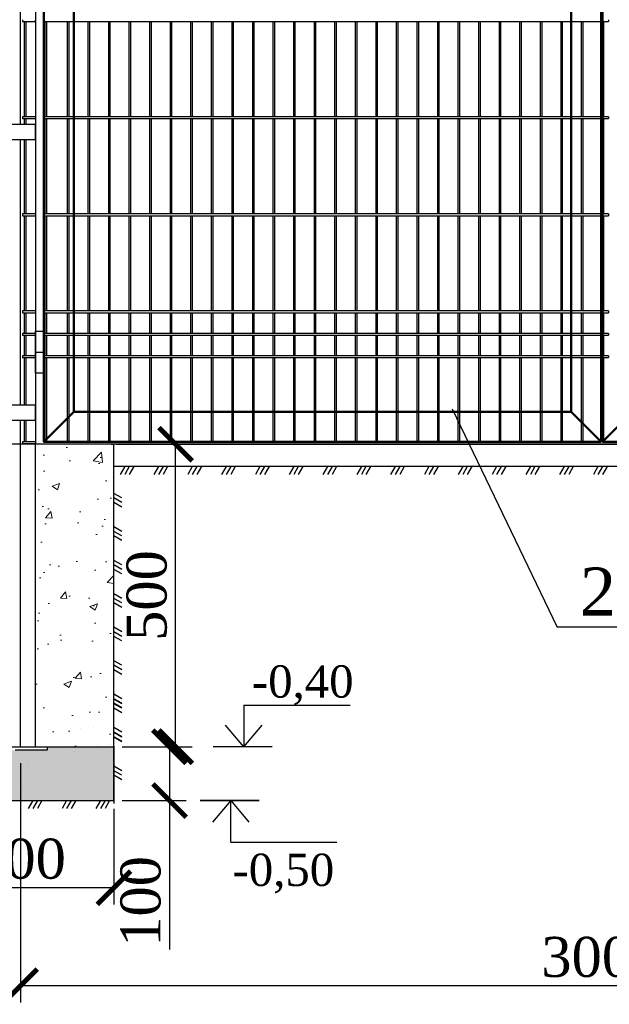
# Model space of a CAD drawing. Header units: inches. Extents: x 9403 to 10041, y 45 to 1090.
# Tile 3 of 41: x 9575 to 9619, y 237 to 311. Entities that reach past the tile are written whole.
import ezdxf

# ---------------------------------------------------------------- set-up
doc = ezdxf.new("R2010")
doc.units = ezdxf.units.IN
doc.header["$MEASUREMENT"] = 0
for name, pattern in [('ACAD_ISO02W100', [15, 12, -3]), ('CENTER', [50.8, 31.75, -6.35, 6.35, -6.35]), ('DASHDOTX2', [50.8, 25.4, -12.7, 0, -12.7]), ('K5LT_BASIC', [0])]:
    doc.linetypes.add(name, pattern=pattern)
doc.layers.add('.', color=7, linetype='Continuous', lineweight=15)
doc.layers.add('Системный слой VIEW1', color=7, linetype='Continuous')
doc.styles.add('GOST', font='gost.shx', dxfattribs={"oblique": 15})
doc.styles.add('TIEMS', font='times.ttf')
doc.dimstyles.new('Copy of ISO-25', dxfattribs={"dimtxt": 3, "dimasz": 2.5, "dimexe": 1.25, "dimexo": 0.625, "dimtad": 1, "dimlfac": 100, "dimtxsty": 'GOST', "dimblk": 'ARCHTICK', "dimcen": 2.5, "dimadec": 0, "dimazin": 0, "dimtfac": 1, "dimtmove": 0, "dimatfit": 3, "dimldrblk": 'ARCHTICK', "dimfxl": 1, "dimarcsym": 0})

# ---------------------------------------------------------------- blocks, each defined once
blk = doc.blocks.new('_ArchTick')
at = {"color": 0, "linetype": 'ByBlock', "const_width": 0.15}
blk.add_lwpolyline([(-0.5, -0.5), (0.5, 0.5)], dxfattribs=at)
blk = doc.blocks.new('*D336')
at = {"color": 0, "lineweight": -2, "transparency": 16777216}
for p, q in [((9575.104, 255.153), (9575.104, 237.203)), ((9662.184, 255.153), (9662.184, 237.203)), ((9662.184, 238.453), (9575.104, 238.453))]:
    blk.add_line(p, q, dxfattribs=at)
at = {"layer": 'Defpoints', "color": 0, "transparency": 16777216}
for p in [(9575.104, 255.778), (9662.184, 255.778), (9575.104, 238.453)]:
    blk.add_point(p, dxfattribs=at)
at = {"color": 0, "lineweight": -2, "transparency": 16777216, "xscale": 2.5, "yscale": 2.5, "zscale": 2.5, "rotation": 180}
blk.add_blockref('_ArchTick', (9575.104, 238.453), dxfattribs=at)
at = {"color": 0, "lineweight": -2, "transparency": 16777216, "xscale": 2.5, "yscale": 2.5, "zscale": 2.5}
blk.add_blockref('_ArchTick', (9662.184, 238.453), dxfattribs=at)
at = {"color": 0, "transparency": 16777216, "insert": (9618.644, 240.603), "char_height": 3, "attachment_point": 5, "style": 'TIEMS'}
blk.add_mtext('3000', dxfattribs=at)
blk = doc.blocks.new('*D349')
at = {"color": 0, "lineweight": -2, "transparency": 16777216}
for p, q in [((9568.104, 251.721), (9568.104, 244.564)), ((9582.104, 251.721), (9582.104, 244.564)), ((9582.104, 245.814), (9568.104, 245.814))]:
    blk.add_line(p, q, dxfattribs=at)
at = {"layer": 'Defpoints', "color": 0, "transparency": 16777216}
for p in [(9568.104, 252.346), (9582.104, 252.346), (9568.104, 245.814)]:
    blk.add_point(p, dxfattribs=at)
at = {"color": 0, "lineweight": -2, "transparency": 16777216, "xscale": 2.5, "yscale": 2.5, "zscale": 2.5, "rotation": 180}
blk.add_blockref('_ArchTick', (9568.104, 245.814), dxfattribs=at)
at = {"color": 0, "lineweight": -2, "transparency": 16777216, "xscale": 2.5, "yscale": 2.5, "zscale": 2.5}
blk.add_blockref('_ArchTick', (9582.104, 245.814), dxfattribs=at)
at = {"color": 0, "transparency": 16777216, "insert": (9575.104, 247.965), "char_height": 3, "attachment_point": 5, "style": 'TIEMS'}
blk.add_mtext('400', dxfattribs=at)
blk = doc.blocks.new('*D350')
at = {"color": 0, "lineweight": -2, "transparency": 16777216}
for p, q in [((9582.729, 279.059), (9587.97, 279.059)), ((9586.72, 256.384), (9586.72, 279.059)), ((9582.729, 256.384), (9587.97, 256.384))]:
    blk.add_line(p, q, dxfattribs=at)
at = {"layer": 'Defpoints', "color": 0, "transparency": 16777216}
for p in [(9582.104, 279.059), (9586.72, 279.059), (9582.104, 256.384)]:
    blk.add_point(p, dxfattribs=at)
at = {"color": 0, "lineweight": -2, "transparency": 16777216, "xscale": 2.5, "yscale": 2.5, "zscale": 2.5}
for p, rotation in [((9586.72, 279.059), 90), ((9586.72, 256.384), 270)]:
    blk.add_blockref('_ArchTick', p, dxfattribs=dict(at, rotation=rotation))
at = {"color": 0, "transparency": 16777216, "insert": (9584.569, 267.722), "char_height": 3, "attachment_point": 5, "rotation": 90, "style": 'TIEMS'}
blk.add_mtext('500', dxfattribs=at)
blk = doc.blocks.new('*D351')
at = {"color": 0, "lineweight": -2, "transparency": 16777216}
for p, q in [((9582.729, 256.384), (9587.512, 256.384)), ((9586.262, 256.384), (9586.262, 252.346)), ((9582.729, 252.346), (9587.512, 252.346)), ((9586.262, 252.346), (9586.262, 241.177))]:
    blk.add_line(p, q, dxfattribs=at)
at = {"layer": 'Defpoints', "color": 0, "transparency": 16777216}
for p in [(9582.104, 256.384), (9586.262, 256.384), (9582.104, 252.346)]:
    blk.add_point(p, dxfattribs=at)
at = {"color": 0, "lineweight": -2, "transparency": 16777216, "xscale": 2.5, "yscale": 2.5, "zscale": 2.5}
for p, rotation in [((9586.262, 256.384), 90), ((9586.262, 252.346), 270)]:
    blk.add_blockref('_ArchTick', p, dxfattribs=dict(at, rotation=rotation))
at = {"color": 0, "transparency": 16777216, "insert": (9584.111, 244.785), "char_height": 3, "attachment_point": 5, "rotation": 90, "style": 'TIEMS'}
blk.add_mtext('100\\P', dxfattribs=at)

msp = doc.modelspace()

# ---------------------------------------------------------------- hatches: boundary and pattern name
at = {"layer": '.', "linetype": 'ByBlock'}
h = msp.add_hatch(dxfattribs=at)
h.set_pattern_fill('AR-CONC', color=0, scale=0.8)
h.set_pattern_definition([(50, (6470.2955, -1094.6116), (5.7380815, -0.502017), [0.6, -6.6]), (355, (6470.2955, -1094.6116), (-1.110011, 6.017537), [0.48, -5.28]), (100.45144, (6470.7737, -1094.6535), (4.628071, 5.51552), [0.509922, -5.609137]), (46.1842, (6470.2955, -1093.0116), (8.53793, -1.324154), [0.9, -9.9]), (96.63564, (6471.007, -1093.122), (7.477296, 7.792949), [0.764883, -8.41371]), (351.18416, (6470.2955, -1093.012), (7.477296, 7.792949), [0.72, -7.92]), (21, (6471.0955, -1093.4116), (4.7752564, -3.220951), [0.6, -6.6]), (326, (6471.0955, -1093.4116), (1.946523, 5.8012), [0.48, -5.28]), (71.45144, (6471.4935, -1093.68), (6.721779, 2.580249), [0.509922, -5.609137]), (37.5, (6470.2955, -1094.6116), (0.0972788, 2.6631508), [0, -5.216, 0, -5.36, 0, -5.3]), (7.5, (6470.2955, -1094.6116), (2.1045563, 3.1552937), [0, -3.056, 0, -5.096, 0, -2.02]), (327.5, (6468.5115, -1094.6116), (4.2705795, -0.180439), [0, -2, 0, -6.24, 0, -8.28]), (317.5, (6467.7115, -1094.6116), (4.6654894, 0.80084), [0, -2.6, 0, -4.144, 0, -5.88])])
h.paths.add_polyline_path([(9576.224, 256.384), (9582.044, 256.384), (9582.104, 256.444), (9582.104, 279.06), (9576.224, 279.06)])
h = msp.add_hatch(dxfattribs=at)
h.set_pattern_fill('GRAVEL', color=256, scale=0.8)
h.set_pattern_definition([(228.0127875, (6305.191374, -1246.497905), (-6.4, -7.2), [0.1076288, -10.65527044]), (184.9697407, (6305.119374, -1246.577905), (9.6, 0.8), [0.1846944, -18.28473981]), (132.510447, (6304.935374, -1246.593905), (8, -8.8), [0.1302304, -12.89282608]), (267.273689, (6304.623374, -1246.793905), (0.8, 16), [0.1681904, -16.65084643]), (292.8336542, (6304.615374, -1246.961905), (-4, 9.6), [0.164924, -16.3274985]), (357.273689, (6304.679374, -1247.113905), (-16, 0.8), [0.1681904, -16.65084643]), (37.6942405, (6304.847374, -1247.121905), (-10.4, -8), [0.2224232, -22.01987884]), (72.2553284, (6305.023374, -1246.985905), (5.6, 17.6), [0.2099904, -20.7890572]), (121.4295656, (6305.087374, -1246.785905), (-6.4, 10.4), [0.16876, -16.70725849]), (175.2363583, (6304.999374, -1246.641905), (8.8, -0.8), [0.1926656, -9.44061006]), (222.3974378, (6304.807374, -1246.625905), (-9.6, -8.8), [0.2491584, -24.6667]), (138.8140748, (6305.415374, -1246.801905), (-5.6, 4.8), [0.0850408, -8.41907585]), (171.4692344, (6305.351374, -1246.745905), (10.4, -1.6), [0.1617896, -16.01720913]), (225, (6305.1914, -1246.7219), (-1e-16, -0.8), [0.1131368, -1.01823405]), (203.1985905, (6305.13537, -1246.6259), (4, 1.6), [0.0609264, -6.03169208]), (291.8014095, (6305.07937, -1246.6499), (-0.8, 2.4), [0.0861624, -4.22196945]), (30.9637565, (6305.11137, -1246.7299), (2.4, 1.6), [0.1399432, -4.52481832]), (161.565051, (6305.23137, -1246.6579), (1.6, -0.8), [0.1011928, -2.42862933]), (16.3895403, (6304.615374, -1246.649905), (8, 2.4), [0.14176, -14.03427612]), (70.346176, (6304.751374, -1246.609905), (-3.2, -8.8), [0.1189288, -11.7739262]), (293.1985905, (6305.23137, -1246.4979), (-1.6, 4), [0.121852, -5.97076648]), (343.6104597, (6305.279374, -1246.609905), (-8, 2.4), [0.14176, -14.03427612]), (339.4439548, (6304.61537, -1247.145905), (-4, 1.6), [0.136704, -6.698499]), (294.7751406, (6304.743374, -1247.193905), (-4, 8.8), [0.1145424, -11.33971445]), (66.8014095, (6305.23937, -1247.2979), (1.6, 4), [0.121852, -5.97076648]), (17.3540246, (6305.287374, -1247.185905), (-10.4, -3.2), [0.1341048, -13.2763389]), (69.4439548, (6304.84737, -1247.297905), (-1.6, -4), [0.068352, -6.766851]), (101.3099325, (6305.19137, -1247.2979), (-0.8, 3.2), [0.040792, -4.03842361]), (165.9637565, (6305.18337, -1247.2579), (2.4, -0.8), [0.164924, -3.1335605]), (186.009006, (6305.023374, -1247.217905), (8, 0.8), [0.15284, -15.13113854]), (303.6900675, (6305.11137, -1246.8019), (-0.8, 1.6), [0.1153776, -2.76906342]), (353.1572266, (6305.175374, -1246.897905), (13.6, -1.6), [0.2014352, -19.9420501]), (60.945396, (6305.37537, -1246.921905), (-3.2, -5.6), [0.0823648, -8.15413931]), (90, (6305.4154, -1246.8499), (-0.8, 0.8), [0.048, -0.752]), (120.2564372, (6305.007374, -1247.193905), (3.2, -5.6), [0.1111392, -11.002816]), (48.0127875, (6304.951374, -1247.097905), (6.4, 7.2), [0.2152576, -10.54764164]), (0, (6305.0954, -1246.9379), (0.8, 0.8), [0.208, -0.592]), (325.3048465, (6305.303374, -1246.937905), (8, -5.6), [0.1264912, -12.52261944]), (254.054604, (6305.40737, -1247.0099), (-0.8, -3.2), [0.1164816, -5.70760631]), (207.6459754, (6305.375374, -1247.121905), (-15.2, -8), [0.189652, -18.77557935]), (175.4260787, (6305.207374, -1247.209905), (-10.4, 0.8), [0.2006392, -19.86325873])])
h.paths.add_polyline_path([(9577.103, 256.384), (9577.103, 256.122), (9573.143, 256.122), (9573.143, 256.384), (9568.104, 256.384), (9568.104, 252.346), (9582.104, 252.346), (9582.104, 256.384)])

# ---------------------------------------------------------------- linework, layer by layer
at = {"color": 2, "linetype": 'CENTER'}
for p, q in [((9575.112, 303.027), (9575.112, 341.707)), ((9575.112, 281.999), (9575.112, 301.907)), ((9575.112, 256.384), (9575.112, 280.879))]:
    msp.add_line(p, q, dxfattribs=at)
at = {"color": 4}
for p, q in [((9576.224, 310.755), (9576.224, 310.872)), ((9582.266, 279.059), (9691.304, 279.059))]:
    msp.add_line(p, q, dxfattribs=at)
at = {"linetype": 'Continuous'}
for p in [(9607.443, 281.712), (9622.604, 265.347)]:
    msp.add_line(p, (9615.303, 265.347), dxfattribs=at)
at = {"linetype": 'ByBlock'}
for p, q in [((9576.224, 279.059), (9545.993, 279.06)), ((9661.064, 279.059), (9576.224, 279.06))]:
    msp.add_line(p, q, dxfattribs=at)
for p, q in [((9582.104, 252.346), (9582.104, 279.059)), ((9568.104, 256.384), (9582.104, 256.384)), ((9568.104, 252.346), (9582.104, 252.346))]:
    msp.add_line(p, q)
at = {"color": 3}
for p, q in [((9655.184, 277.384), (9582.104, 277.384)), ((9580.569, 257.81), (9580.569, 257.81)), ((9581.826, 256.553), (9581.826, 256.553))]:
    msp.add_line(p, q, dxfattribs=at)
at = {"linetype": 'ByBlock', "ltscale": 8}
for p, q in [((9582.907, 277.384), (9582.566, 276.788)), ((9583.249, 277.384), (9582.907, 276.788)), ((9583.59, 277.384), (9583.249, 276.788)), ((9585.439, 277.384), (9585.098, 276.788)), ((9585.781, 277.384), (9585.439, 276.788)), ((9586.122, 277.384), (9585.781, 276.788)), ((9587.971, 277.384), (9587.63, 276.788)), ((9588.313, 277.384), (9587.971, 276.788)), ((9588.654, 277.384), (9588.313, 276.788)), ((9590.503, 277.384), (9590.162, 276.788)), ((9590.845, 277.384), (9590.503, 276.788)), ((9591.186, 277.384), (9590.845, 276.788)), ((9593.035, 277.384), (9592.694, 276.788)), ((9593.377, 277.384), (9593.035, 276.788)), ((9593.718, 277.384), (9593.377, 276.788)), ((9595.568, 277.384), (9595.226, 276.788)), ((9595.909, 277.384), (9595.568, 276.788)), ((9596.25, 277.384), (9595.909, 276.788)), ((9598.1, 277.384), (9597.758, 276.788)), ((9598.441, 277.384), (9598.1, 276.788)), ((9598.782, 277.384), (9598.441, 276.788)), ((9600.632, 277.384), (9600.29, 276.788)), ((9600.973, 277.384), (9600.632, 276.788)), ((9601.314, 277.384), (9600.973, 276.788)), ((9603.164, 277.384), (9602.822, 276.788)), ((9603.505, 277.384), (9603.164, 276.788)), ((9603.847, 277.384), (9603.505, 276.788)), ((9605.696, 277.384), (9605.354, 276.788)), ((9606.037, 277.384), (9605.696, 276.788)), ((9606.379, 277.384), (9606.037, 276.788)), ((9608.228, 277.384), (9607.886, 276.788)), ((9608.569, 277.384), (9608.228, 276.788)), ((9608.911, 277.384), (9608.569, 276.788)), ((9610.76, 277.384), (9610.419, 276.788)), ((9611.101, 277.384), (9610.76, 276.788)), ((9611.443, 277.384), (9611.101, 276.788)), ((9613.292, 277.384), (9612.951, 276.788)), ((9613.633, 277.384), (9613.292, 276.788)), ((9613.975, 277.384), (9613.633, 276.788)), ((9615.824, 277.384), (9615.483, 276.788)), ((9616.166, 277.384), (9615.824, 276.788)), ((9616.507, 277.384), (9616.166, 276.788)), ((9618.356, 277.384), (9618.015, 276.788)), ((9618.698, 277.384), (9618.356, 276.788)), ((9619.039, 277.384), (9618.698, 276.788)), ((9582.701, 275.034), (9582.104, 275.375)), ((9582.701, 274.692), (9582.104, 275.034)), ((9582.701, 274.351), (9582.105, 274.692)), ((9582.701, 272.525), (9582.104, 272.866)), ((9582.701, 272.184), (9582.104, 272.525)), ((9582.701, 271.842), (9582.105, 272.184)), ((9582.701, 270.016), (9582.104, 270.358)), ((9582.701, 269.675), (9582.104, 270.016)), ((9582.701, 269.334), (9582.105, 269.675)), ((9582.701, 267.508), (9582.104, 267.849)), ((9582.701, 267.166), (9582.104, 267.507)), ((9582.701, 266.825), (9582.105, 267.166)), ((9582.701, 264.999), (9582.104, 265.34)), ((9582.701, 264.657), (9582.104, 264.999)), ((9582.701, 264.316), (9582.105, 264.657)), ((9582.701, 262.49), (9582.104, 262.831)), ((9582.701, 262.149), (9582.104, 262.49)), ((9582.701, 261.807), (9582.105, 262.149)), ((9582.701, 259.981), (9582.104, 260.323)), ((9582.701, 259.64), (9582.104, 259.981)), ((9582.701, 259.606), (9582.104, 259.947)), ((9582.701, 259.264), (9582.104, 259.605)), ((9582.701, 259.299), (9582.105, 259.64)), ((9582.701, 258.923), (9582.105, 259.264)), ((9582.701, 257.473), (9582.104, 257.814)), ((9582.701, 257.131), (9582.104, 257.472)), ((9582.701, 257.097), (9582.104, 257.438)), ((9582.701, 256.755), (9582.104, 257.097)), ((9582.701, 256.79), (9582.105, 257.131)), ((9582.104, 256.414), (9582.105, 252.114)), ((9582.701, 254.588), (9582.104, 254.929)), ((9582.701, 254.247), (9582.104, 254.588)), ((9582.701, 253.905), (9582.105, 254.247)), ((9576.028, 252.346), (9575.686, 251.749)), ((9576.369, 252.346), (9576.028, 251.749)), ((9576.71, 252.346), (9576.369, 251.749)), ((9578.56, 252.346), (9578.218, 251.749)), ((9578.901, 252.346), (9578.56, 251.749)), ((9579.242, 252.346), (9578.901, 251.749)), ((9581.092, 252.346), (9580.75, 251.749)), ((9581.433, 252.346), (9581.092, 251.749)), ((9581.775, 252.346), (9581.433, 251.749))]:
    msp.add_line(p, q, dxfattribs=at)
at = {"color": 2}
for p, q in [((9581.826, 259.938), (9581.826, 259.938)), ((9579.626, 257.737), (9579.626, 257.737)), ((9580.883, 256.48), (9580.883, 256.48)), ((9578.84, 256.082), (9578.84, 256.082)), ((9579.155, 256.009), (9579.155, 256.009)), ((9575.697, 255.066), (9575.697, 255.066)), ((9575.226, 253.337), (9575.226, 253.337)), ((9578.212, 252.551), (9578.212, 252.551))]:
    msp.add_line(p, q, dxfattribs=at)
at = {"color": 7, "linetype": 'DASHDOTX2'}
for p, q in [((9591.834, 259.506), (9591.834, 256.384)), ((9590.85, 249.224), (9590.85, 252.346))]:
    msp.add_line(p, q, dxfattribs=at)
at = {"color": 7}
for p, q in [((9591.834, 259.506), (9599.793, 259.506)), ((9591.834, 256.384), (9590.468, 257.997)), ((9591.834, 256.384), (9593.201, 257.997)), ((9590.85, 252.346), (9589.484, 250.732)), ((9590.85, 252.346), (9592.217, 250.732)), ((9590.85, 249.224), (9598.808, 249.224))]:
    msp.add_line(p, q, dxfattribs=at)
at = {"linetype": 'ACAD_ISO02W100', "lineweight": 30, "ltscale": 0.2}
for p, q in [((9577.103, 256.362), (9573.143, 256.362)), ((9577.103, 256.122), (9573.143, 256.122))]:
    msp.add_line(p, q, dxfattribs=at)
at = {"lineweight": 30}
msp.add_line((9577.103, 256.362), (9577.103, 256.122), dxfattribs=at)
at = {"color": 1, "lineweight": 50}
for points in [[(9618.595, 279.255), (9576.848, 279.255), (9576.848, 363.395), (9618.595, 363.395)], [(9660.443, 279.255), (9618.695, 279.255), (9618.695, 363.395), (9660.443, 363.395)], [(9579.088, 361.155), (9616.355, 361.155), (9616.355, 281.495), (9579.088, 281.495)]]:
    msp.add_lwpolyline(points, close=True, dxfattribs=at)
at = {"linetype": 'ByBlock'}
for points in [[(9619.146, 310.895), (9619.146, 310.755)], [(9619.146, 303.615), (9619.146, 303.475)], [(9619.146, 296.335), (9619.146, 296.195)], [(9619.146, 289.055), (9619.146, 288.915)], [(9619.146, 287.375), (9619.146, 287.235)], [(9619.146, 285.695), (9619.146, 285.555)]]:
    msp.add_lwpolyline(points, dxfattribs=at)
at = {"linetype": 'ByBlock', "lineweight": 30}
msp.add_lwpolyline([(9576.232, 287.553), (9576.848, 287.553), (9576.848, 284.393), (9576.232, 284.393)], close=True, dxfattribs=at)
msp.add_lwpolyline([(9576.232, 285.973), (9576.848, 285.973)], dxfattribs=at)
at = {"color": 1, "lineweight": 50}
for points in [[(9579.088, 281.495), (9576.848, 279.255)], [(9616.355, 281.495), (9618.595, 279.255)], [(9620.935, 281.495), (9618.695, 279.255)]]:
    msp.add_lwpolyline(points, dxfattribs=at)
at = {"color": 7, "linetype": 'Continuous', "const_width": 0.112}
for points in [[(9589.516, 256.384), (9593.973, 256.384)], [(9588.547, 252.346), (9593.003, 252.346)]]:
    msp.add_lwpolyline(points, dxfattribs=at)
at = {"layer": 'Системный слой VIEW1', "color": 5, "lineweight": 30}
msp.add_line((9576.232, 356.815), (9576.231, 279.059), dxfattribs=at)
at = {"layer": 'Системный слой VIEW1', "linetype": 'K5LT_BASIC'}
for p, q in [((9575.248, 310.895), (9575.248, 310.755)), ((9575.388, 310.755), (9575.388, 303.615)), ((9575.528, 303.615), (9575.528, 310.755)), ((9576.928, 310.755), (9576.928, 303.615)), ((9577.068, 303.615), (9577.068, 310.755)), ((9578.608, 310.755), (9578.608, 303.615)), ((9578.748, 303.615), (9578.748, 310.755)), ((9580.148, 310.755), (9580.148, 303.615)), ((9580.288, 303.615), (9580.288, 310.755)), ((9581.688, 310.755), (9581.688, 303.615)), ((9581.828, 303.615), (9581.828, 310.755)), ((9583.228, 310.755), (9583.228, 303.615)), ((9583.368, 303.615), (9583.368, 310.755)), ((9584.768, 310.755), (9584.768, 303.615)), ((9584.908, 303.615), (9584.908, 310.755)), ((9586.308, 310.755), (9586.308, 303.615)), ((9586.448, 303.615), (9586.448, 310.755)), ((9587.848, 310.755), (9587.848, 303.615)), ((9587.988, 303.615), (9587.988, 310.755)), ((9589.388, 310.755), (9589.388, 303.615)), ((9589.528, 303.615), (9589.528, 310.755)), ((9590.928, 310.755), (9590.928, 303.615)), ((9591.068, 303.615), (9591.068, 310.755)), ((9592.468, 310.755), (9592.468, 303.615)), ((9592.608, 303.615), (9592.608, 310.755)), ((9594.008, 310.755), (9594.008, 303.615)), ((9594.148, 303.615), (9594.148, 310.755)), ((9595.548, 310.755), (9595.548, 303.615)), ((9595.688, 303.615), (9595.688, 310.755)), ((9597.088, 310.755), (9597.088, 303.615)), ((9597.228, 303.615), (9597.228, 310.755)), ((9598.628, 310.755), (9598.628, 303.615)), ((9598.768, 303.615), (9598.768, 310.755)), ((9600.168, 310.755), (9600.168, 303.615)), ((9600.308, 303.615), (9600.308, 310.755)), ((9601.708, 310.755), (9601.708, 303.615)), ((9601.848, 303.615), (9601.848, 310.755)), ((9603.248, 310.755), (9603.248, 303.615)), ((9603.388, 303.615), (9603.388, 310.755)), ((9604.788, 310.755), (9604.788, 303.615)), ((9604.928, 303.615), (9604.928, 310.755)), ((9606.328, 310.755), (9606.328, 303.615)), ((9606.468, 303.615), (9606.468, 310.755)), ((9607.868, 310.755), (9607.868, 303.615)), ((9608.008, 303.615), (9608.008, 310.755)), ((9609.408, 310.755), (9609.408, 303.615)), ((9609.548, 303.615), (9609.548, 310.755)), ((9610.948, 310.755), (9610.948, 303.615)), ((9611.088, 303.615), (9611.088, 310.755)), ((9612.488, 310.755), (9612.488, 303.615)), ((9612.628, 303.615), (9612.628, 310.755)), ((9614.028, 310.755), (9614.028, 303.615)), ((9614.168, 303.615), (9614.168, 310.755)), ((9615.568, 310.755), (9615.568, 303.615)), ((9615.708, 303.615), (9615.708, 310.755)), ((9617.108, 310.755), (9617.108, 303.615)), ((9617.248, 303.615), (9617.248, 310.755)), ((9618.648, 310.755), (9618.648, 303.615)), ((9618.788, 303.615), (9618.788, 310.755)), ((9575.248, 303.615), (9575.248, 303.475)), ((9575.388, 303.475), (9575.388, 303.027)), ((9575.528, 303.027), (9575.528, 303.475)), ((9576.928, 303.475), (9576.928, 296.335)), ((9577.068, 296.335), (9577.068, 303.475)), ((9578.608, 303.475), (9578.608, 296.335)), ((9578.748, 296.335), (9578.748, 303.475)), ((9580.148, 303.475), (9580.148, 296.335)), ((9580.288, 296.335), (9580.288, 303.475)), ((9581.688, 303.475), (9581.688, 296.335)), ((9581.828, 296.335), (9581.828, 303.475)), ((9583.228, 303.475), (9583.228, 296.335)), ((9583.368, 296.335), (9583.368, 303.475)), ((9584.768, 303.475), (9584.768, 296.335)), ((9584.908, 296.335), (9584.908, 303.475)), ((9586.308, 303.475), (9586.308, 296.335)), ((9586.448, 296.335), (9586.448, 303.475)), ((9587.848, 303.475), (9587.848, 296.335)), ((9587.988, 296.335), (9587.988, 303.475)), ((9589.388, 303.475), (9589.388, 296.335)), ((9589.528, 296.335), (9589.528, 303.475)), ((9590.928, 303.475), (9590.928, 296.335)), ((9591.068, 296.335), (9591.068, 303.475)), ((9592.468, 303.475), (9592.468, 296.335)), ((9592.608, 296.335), (9592.608, 303.475)), ((9594.008, 303.475), (9594.008, 296.335)), ((9594.148, 296.335), (9594.148, 303.475)), ((9595.548, 303.475), (9595.548, 296.335)), ((9595.688, 296.335), (9595.688, 303.475)), ((9597.088, 303.475), (9597.088, 296.335)), ((9597.228, 296.335), (9597.228, 303.475)), ((9598.628, 303.475), (9598.628, 296.335)), ((9598.768, 296.335), (9598.768, 303.475)), ((9600.168, 303.475), (9600.168, 296.335)), ((9600.308, 296.335), (9600.308, 303.475)), ((9601.708, 303.475), (9601.708, 296.335)), ((9601.848, 296.335), (9601.848, 303.475)), ((9603.248, 303.475), (9603.248, 296.335)), ((9603.388, 296.335), (9603.388, 303.475)), ((9604.788, 303.475), (9604.788, 296.335)), ((9604.928, 296.335), (9604.928, 303.475)), ((9606.328, 303.475), (9606.328, 296.335)), ((9606.468, 296.335), (9606.468, 303.475)), ((9607.868, 303.475), (9607.868, 296.335)), ((9608.008, 296.335), (9608.008, 303.475)), ((9609.408, 303.475), (9609.408, 296.335)), ((9609.548, 296.335), (9609.548, 303.475)), ((9610.948, 303.475), (9610.948, 296.335)), ((9611.088, 296.335), (9611.088, 303.475)), ((9612.488, 303.475), (9612.488, 296.335)), ((9612.628, 296.335), (9612.628, 303.475)), ((9614.028, 303.475), (9614.028, 296.335)), ((9614.168, 296.335), (9614.168, 303.475)), ((9615.568, 303.475), (9615.568, 296.335)), ((9615.708, 296.335), (9615.708, 303.475)), ((9617.108, 303.475), (9617.108, 296.335)), ((9617.248, 296.335), (9617.248, 303.475)), ((9618.648, 303.475), (9618.648, 296.335)), ((9618.788, 296.335), (9618.788, 303.475)), ((9575.388, 301.907), (9575.388, 296.335)), ((9575.528, 296.335), (9575.528, 301.907)), ((9575.248, 296.335), (9575.248, 296.195)), ((9575.388, 296.195), (9575.388, 289.055)), ((9575.528, 289.055), (9575.528, 296.195)), ((9576.928, 296.195), (9576.928, 289.055)), ((9577.068, 289.055), (9577.068, 296.195)), ((9578.608, 296.195), (9578.608, 289.055)), ((9578.748, 289.055), (9578.748, 296.195)), ((9580.148, 296.195), (9580.148, 289.055)), ((9580.288, 289.055), (9580.288, 296.195)), ((9581.688, 296.195), (9581.688, 289.055)), ((9581.828, 289.055), (9581.828, 296.195)), ((9583.228, 296.195), (9583.228, 289.055)), ((9583.368, 289.055), (9583.368, 296.195)), ((9584.768, 296.195), (9584.768, 289.055)), ((9584.908, 289.055), (9584.908, 296.195)), ((9586.308, 296.195), (9586.308, 289.055)), ((9586.448, 289.055), (9586.448, 296.195)), ((9587.848, 296.195), (9587.848, 289.055)), ((9587.988, 289.055), (9587.988, 296.195)), ((9589.388, 296.195), (9589.388, 289.055)), ((9589.528, 289.055), (9589.528, 296.195)), ((9590.928, 296.195), (9590.928, 289.055)), ((9591.068, 289.055), (9591.068, 296.195)), ((9592.468, 296.195), (9592.468, 289.055)), ((9592.608, 289.055), (9592.608, 296.195)), ((9594.008, 296.195), (9594.008, 289.055)), ((9594.148, 289.055), (9594.148, 296.195)), ((9595.548, 296.195), (9595.548, 289.055)), ((9595.688, 289.055), (9595.688, 296.195)), ((9597.088, 296.195), (9597.088, 289.055)), ((9597.228, 289.055), (9597.228, 296.195)), ((9598.628, 296.195), (9598.628, 289.055)), ((9598.768, 289.055), (9598.768, 296.195)), ((9600.168, 296.195), (9600.168, 289.055)), ((9600.308, 289.055), (9600.308, 296.195)), ((9601.708, 296.195), (9601.708, 289.055)), ((9601.848, 289.055), (9601.848, 296.195)), ((9603.248, 296.195), (9603.248, 289.055)), ((9603.388, 289.055), (9603.388, 296.195)), ((9604.788, 296.195), (9604.788, 289.055)), ((9604.928, 289.055), (9604.928, 296.195)), ((9606.328, 296.195), (9606.328, 289.055)), ((9606.468, 289.055), (9606.468, 296.195)), ((9607.868, 296.195), (9607.868, 289.055)), ((9608.008, 289.055), (9608.008, 296.195)), ((9609.408, 296.195), (9609.408, 289.055)), ((9609.548, 289.055), (9609.548, 296.195)), ((9610.948, 296.195), (9610.948, 289.055)), ((9611.088, 289.055), (9611.088, 296.195)), ((9612.488, 296.195), (9612.488, 289.055)), ((9612.628, 289.055), (9612.628, 296.195)), ((9614.028, 296.195), (9614.028, 289.055)), ((9614.168, 289.055), (9614.168, 296.195)), ((9615.568, 296.195), (9615.568, 289.055)), ((9615.708, 289.055), (9615.708, 296.195)), ((9617.108, 296.195), (9617.108, 289.055)), ((9617.248, 289.055), (9617.248, 296.195)), ((9618.648, 296.195), (9618.648, 289.055)), ((9618.788, 289.055), (9618.788, 296.195)), ((9575.248, 289.055), (9575.248, 288.915)), ((9575.388, 288.915), (9575.388, 287.375)), ((9575.528, 287.375), (9575.528, 288.915)), ((9576.928, 288.915), (9576.928, 287.375)), ((9577.068, 287.375), (9577.068, 288.915)), ((9578.608, 288.915), (9578.608, 287.375)), ((9578.748, 287.375), (9578.748, 288.915)), ((9580.148, 288.915), (9580.148, 287.375)), ((9580.288, 287.375), (9580.288, 288.915)), ((9581.688, 288.915), (9581.688, 287.375)), ((9581.828, 287.375), (9581.828, 288.915)), ((9583.228, 288.915), (9583.228, 287.375)), ((9583.368, 287.375), (9583.368, 288.915)), ((9584.768, 288.915), (9584.768, 287.375)), ((9584.908, 287.375), (9584.908, 288.915)), ((9586.308, 288.915), (9586.308, 287.375)), ((9586.448, 287.375), (9586.448, 288.915)), ((9587.848, 288.915), (9587.848, 287.375)), ((9587.988, 287.375), (9587.988, 288.915)), ((9589.388, 288.915), (9589.388, 287.375)), ((9589.528, 287.375), (9589.528, 288.915)), ((9590.928, 288.915), (9590.928, 287.375)), ((9591.068, 287.375), (9591.068, 288.915)), ((9592.468, 288.915), (9592.468, 287.375)), ((9592.608, 287.375), (9592.608, 288.915)), ((9594.008, 288.915), (9594.008, 287.375)), ((9594.148, 287.375), (9594.148, 288.915)), ((9595.548, 288.915), (9595.548, 287.375)), ((9595.688, 287.375), (9595.688, 288.915)), ((9597.088, 288.915), (9597.088, 287.375)), ((9597.228, 287.375), (9597.228, 288.915)), ((9598.628, 288.915), (9598.628, 287.375)), ((9598.768, 287.375), (9598.768, 288.915)), ((9600.168, 288.915), (9600.168, 287.375)), ((9600.308, 287.375), (9600.308, 288.915)), ((9601.708, 288.915), (9601.708, 287.375)), ((9601.848, 287.375), (9601.848, 288.915)), ((9603.248, 288.915), (9603.248, 287.375)), ((9603.388, 287.375), (9603.388, 288.915)), ((9604.788, 288.915), (9604.788, 287.375)), ((9604.928, 287.375), (9604.928, 288.915)), ((9606.328, 288.915), (9606.328, 287.375)), ((9606.468, 287.375), (9606.468, 288.915)), ((9607.868, 288.915), (9607.868, 287.375)), ((9608.008, 287.375), (9608.008, 288.915)), ((9609.408, 288.915), (9609.408, 287.375)), ((9609.548, 287.375), (9609.548, 288.915)), ((9610.948, 288.915), (9610.948, 287.375)), ((9611.088, 287.375), (9611.088, 288.915)), ((9612.488, 288.915), (9612.488, 287.375)), ((9612.628, 287.375), (9612.628, 288.915)), ((9614.028, 288.915), (9614.028, 287.375)), ((9614.168, 287.375), (9614.168, 288.915)), ((9615.568, 288.915), (9615.568, 287.375)), ((9615.708, 287.375), (9615.708, 288.915)), ((9617.108, 288.915), (9617.108, 287.375)), ((9617.248, 287.375), (9617.248, 288.915)), ((9618.648, 288.915), (9618.648, 287.375)), ((9618.788, 287.375), (9618.788, 288.915)), ((9575.248, 287.375), (9575.248, 287.235)), ((9575.388, 287.235), (9575.388, 285.695)), ((9575.528, 285.695), (9575.528, 287.235)), ((9576.928, 287.235), (9576.928, 285.695)), ((9577.068, 285.695), (9577.068, 287.235)), ((9578.608, 287.235), (9578.608, 285.695)), ((9578.748, 285.695), (9578.748, 287.235)), ((9580.148, 287.235), (9580.148, 285.695)), ((9580.288, 285.695), (9580.288, 287.235)), ((9581.688, 287.235), (9581.688, 285.695)), ((9581.828, 285.695), (9581.828, 287.235)), ((9583.228, 287.235), (9583.228, 285.695)), ((9583.368, 285.695), (9583.368, 287.235)), ((9584.768, 287.235), (9584.768, 285.695)), ((9584.908, 285.695), (9584.908, 287.235)), ((9586.308, 287.235), (9586.308, 285.695)), ((9586.448, 285.695), (9586.448, 287.235)), ((9587.848, 287.235), (9587.848, 285.695)), ((9587.988, 285.695), (9587.988, 287.235)), ((9589.388, 287.235), (9589.388, 285.695)), ((9589.528, 285.695), (9589.528, 287.235)), ((9590.928, 287.235), (9590.928, 285.695)), ((9591.068, 285.695), (9591.068, 287.235)), ((9592.468, 287.235), (9592.468, 285.695)), ((9592.608, 285.695), (9592.608, 287.235)), ((9594.008, 287.235), (9594.008, 285.695)), ((9594.148, 285.695), (9594.148, 287.235)), ((9595.548, 287.235), (9595.548, 285.695)), ((9595.688, 285.695), (9595.688, 287.235)), ((9597.088, 287.235), (9597.088, 285.695)), ((9597.228, 285.695), (9597.228, 287.235)), ((9598.628, 287.235), (9598.628, 285.695)), ((9598.768, 285.695), (9598.768, 287.235)), ((9600.168, 287.235), (9600.168, 285.695)), ((9600.308, 285.695), (9600.308, 287.235)), ((9601.708, 287.235), (9601.708, 285.695)), ((9601.848, 285.695), (9601.848, 287.235)), ((9603.248, 287.235), (9603.248, 285.695)), ((9603.388, 285.695), (9603.388, 287.235)), ((9604.788, 287.235), (9604.788, 285.695)), ((9604.928, 285.695), (9604.928, 287.235)), ((9606.328, 287.235), (9606.328, 285.695)), ((9606.468, 285.695), (9606.468, 287.235)), ((9607.868, 287.235), (9607.868, 285.695)), ((9608.008, 285.695), (9608.008, 287.235)), ((9609.408, 287.235), (9609.408, 285.695)), ((9609.548, 285.695), (9609.548, 287.235)), ((9610.948, 287.235), (9610.948, 285.695)), ((9611.088, 285.695), (9611.088, 287.235)), ((9612.488, 287.235), (9612.488, 285.695)), ((9612.628, 285.695), (9612.628, 287.235)), ((9614.028, 287.235), (9614.028, 285.695)), ((9614.168, 285.695), (9614.168, 287.235)), ((9615.568, 287.235), (9615.568, 285.695)), ((9615.708, 285.695), (9615.708, 287.235)), ((9617.108, 287.235), (9617.108, 285.695)), ((9617.248, 285.695), (9617.248, 287.235)), ((9618.648, 287.235), (9618.648, 285.695)), ((9618.788, 285.695), (9618.788, 287.235)), ((9575.248, 285.695), (9575.248, 285.555)), ((9575.388, 285.555), (9575.388, 281.999)), ((9575.528, 281.999), (9575.528, 285.555)), ((9576.928, 285.555), (9576.928, 279.255)), ((9577.068, 279.255), (9577.068, 285.555)), ((9578.608, 285.555), (9578.608, 279.255)), ((9578.748, 279.255), (9578.748, 285.555)), ((9580.148, 285.555), (9580.148, 279.255)), ((9580.288, 279.255), (9580.288, 285.555)), ((9581.688, 285.555), (9581.688, 279.255)), ((9581.828, 279.255), (9581.828, 285.555)), ((9583.228, 285.555), (9583.228, 279.255)), ((9583.368, 279.255), (9583.368, 285.555)), ((9584.768, 285.555), (9584.768, 279.255)), ((9584.908, 279.255), (9584.908, 285.555)), ((9586.308, 285.555), (9586.308, 279.255)), ((9586.448, 279.255), (9586.448, 285.555)), ((9587.848, 285.555), (9587.848, 279.255)), ((9587.988, 279.255), (9587.988, 285.555)), ((9589.388, 285.555), (9589.388, 279.255)), ((9589.528, 279.255), (9589.528, 285.555)), ((9590.928, 285.555), (9590.928, 279.255)), ((9591.068, 279.255), (9591.068, 285.555)), ((9592.468, 285.555), (9592.468, 279.255)), ((9592.608, 279.255), (9592.608, 285.555)), ((9594.008, 285.555), (9594.008, 279.255)), ((9594.148, 279.255), (9594.148, 285.555)), ((9595.548, 285.555), (9595.548, 279.255)), ((9595.688, 279.255), (9595.688, 285.555)), ((9597.088, 285.555), (9597.088, 279.255)), ((9597.228, 279.255), (9597.228, 285.555)), ((9598.628, 285.555), (9598.628, 279.255)), ((9598.768, 279.255), (9598.768, 285.555)), ((9600.168, 285.555), (9600.168, 279.255)), ((9600.308, 279.255), (9600.308, 285.555)), ((9601.708, 285.555), (9601.708, 279.255)), ((9601.848, 279.255), (9601.848, 285.555)), ((9603.248, 285.555), (9603.248, 279.255)), ((9603.388, 279.255), (9603.388, 285.555)), ((9604.788, 285.555), (9604.788, 279.255)), ((9604.928, 279.255), (9604.928, 285.555)), ((9606.328, 285.555), (9606.328, 279.255)), ((9606.468, 279.255), (9606.468, 285.555)), ((9607.868, 285.555), (9607.868, 279.255)), ((9608.008, 279.255), (9608.008, 285.555)), ((9609.408, 285.555), (9609.408, 279.255)), ((9609.548, 279.255), (9609.548, 285.555)), ((9610.948, 285.555), (9610.948, 279.255)), ((9611.088, 279.255), (9611.088, 285.555)), ((9612.488, 285.555), (9612.488, 279.255)), ((9612.628, 279.255), (9612.628, 285.555)), ((9614.028, 285.555), (9614.028, 279.255)), ((9614.168, 279.255), (9614.168, 285.555)), ((9615.568, 285.555), (9615.568, 279.255)), ((9615.708, 279.255), (9615.708, 285.555)), ((9617.108, 285.555), (9617.108, 279.255)), ((9617.248, 279.255), (9617.248, 285.555)), ((9618.648, 285.555), (9618.648, 279.255)), ((9618.788, 279.255), (9618.788, 285.555)), ((9575.388, 280.879), (9575.388, 279.255)), ((9575.528, 279.255), (9575.528, 280.879)), ((9575.248, 279.255), (9575.248, 279.115))]:
    msp.add_line(p, q, dxfattribs=at)
at = {"layer": 'Системный слой VIEW1', "color": 5, "linetype": 'K5LT_BASIC', "lineweight": 30}
msp.add_line((9576.231, 256.384), (9576.231, 279.059), dxfattribs=at)
at = {"layer": 'Системный слой VIEW1', "color": 5, "linetype": 'K5LT_BASIC'}
msp.add_line((9573.984, 256.384), (9576.168, 256.384), dxfattribs=at)
at = {"layer": 'Системный слой VIEW1', "linetype": 'K5LT_BASIC'}
for points in [[(9575.248, 310.755), (9576.231, 310.755)], [(9576.848, 310.755), (9619.146, 310.755)], [(9576.231, 303.615), (9575.248, 303.615)], [(9575.248, 303.475), (9576.231, 303.475)], [(9619.146, 303.615), (9576.848, 303.615)], [(9576.848, 303.475), (9619.146, 303.475)], [(9576.231, 296.335), (9575.248, 296.335)], [(9575.248, 296.195), (9576.231, 296.195)], [(9619.146, 296.335), (9576.848, 296.335)], [(9576.848, 296.195), (9619.146, 296.195)], [(9576.231, 289.055), (9575.248, 289.055)], [(9575.248, 288.915), (9576.231, 288.915)], [(9619.146, 289.055), (9576.848, 289.055)], [(9576.848, 288.915), (9619.146, 288.915)], [(9576.232, 287.375), (9575.248, 287.375)], [(9575.248, 287.235), (9576.232, 287.235)], [(9619.146, 287.375), (9576.848, 287.375)], [(9576.848, 287.235), (9619.146, 287.235)], [(9576.232, 285.695), (9575.248, 285.695)], [(9575.248, 285.555), (9576.232, 285.555)], [(9619.146, 285.695), (9576.848, 285.695)], [(9576.848, 285.555), (9619.146, 285.555)], [(9576.231, 279.255), (9575.248, 279.255)], [(9575.248, 279.115), (9576.231, 279.115)]]:
    msp.add_lwpolyline(points, dxfattribs=at)
at = {"layer": 'Системный слой VIEW1', "color": 1}
for points in [[(9576.232, 301.907), (9576.232, 303.027), (9573.992, 303.027), (9573.992, 301.907)], [(9576.231, 280.879), (9576.231, 281.999), (9573.991, 281.999), (9573.991, 280.879)]]:
    msp.add_lwpolyline(points, close=True, dxfattribs=at)

# ---------------------------------------------------------------- texts
at = {"color": 7, "style": 'TIEMS'}
for s, height, p in [('2', 3.6, (9616.992, 266.221)), ('-0,40', 2.4192, (9592.438, 260.066)), ('-0,50', 2.4192, (9590.987, 245.944))]:
    msp.add_text(s, height=height, dxfattribs=at).set_placement(p)

# ---------------------------------------------------------------- dimensions: what is measured, and where the dimension line sits
dim = msp.add_linear_dim(base=(9586.72, 279.059), p1=(9582.104, 256.384), p2=(9582.104, 279.059), angle=90, text='500', dimstyle='Copy of ISO-25', override={"dimdec": 0, "dimlfac": 20, "dimtxsty": 'TIEMS', "dimtdec": 0, "dimtmove": 1})
dim.commit()
dim.dimension.update_dxf_attribs({"geometry": '*D350', "text_midpoint": (9584.569, 267.722)})
dim = msp.add_linear_dim(base=(9586.262, 256.384), p1=(9582.104, 252.346), p2=(9582.104, 256.384), angle=90, text='100\\P', dimstyle='Copy of ISO-25', override={"dimdec": 0, "dimlfac": 20, "dimtxsty": 'TIEMS', "dimtdec": 0})
dim.commit()
dim.dimension.update_dxf_attribs({"geometry": '*D351', "text_midpoint": (9586.262, 244.785), "dimtype": 160})
for base, p1, p2, text, picture, middle in [((9575.104, 238.453), (9662.184, 255.778), (9575.104, 255.778), '3000', '*D336', (9618.644, 240.603)), ((9568.104, 245.814), (9582.104, 252.346), (9568.104, 252.346), '400', '*D349', (9575.104, 247.965))]:
    dim = msp.add_linear_dim(base=base, p1=p1, p2=p2, text=text, dimstyle='Copy of ISO-25', override={"dimdec": 0, "dimlfac": 20, "dimtxsty": 'TIEMS', "dimtdec": 0})
    dim.commit()
    dim.dimension.update_dxf_attribs({"geometry": picture, "text_midpoint": middle})

doc.saveas('drawing.dxf')
